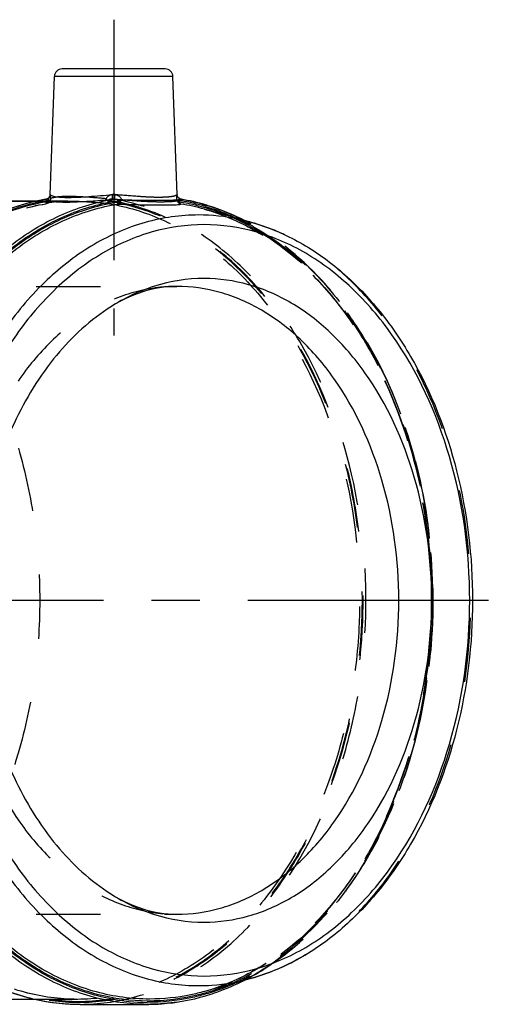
# Model space of a CAD drawing. Header units: millimetres. Extents: x 418 to 581, y 452 to 553.
# Tile 10 of 10: x 533 to 581, y 452 to 553. Entities that reach past the tile are written whole.
import ezdxf

# ---------------------------------------------------------------- set-up
doc = ezdxf.new("R2010")
doc.units = ezdxf.units.MM
doc.header["$LTSCALE"] = 65.185185
doc.linetypes.add('CENTER', pattern=[0.6, 0.375, -0.075, 0.075, -0.075])
doc.linetypes.add('HIDDEN', pattern=[0.2, 0.1, -0.1])
for name, color, linetype in [('ACHSEN_S', 7, 'CONTINUOUS'), ('KOERPER', 7, 'CONTINUOUS'), ('KONST.EL_MIT_GEO', 7, 'CONTINUOUS')]:
    doc.layers.add(name, color=color, linetype=linetype)

msp = doc.modelspace()

# ---------------------------------------------------------------- linework, layer by layer
at = {"layer": 'ACHSEN_S', "color": 2, "linetype": 'CENTER'}
msp.add_line((580.97, 493.52), (418.3, 493.52), dxfattribs=at)
at = {"layer": 'KOERPER', "color": 2, "linetype": 'CENTER'}
msp.add_line((542.89, 552.52), (542.89, 520.42), dxfattribs=at)
at = {"layer": 'KOERPER', "color": 7, "linetype": 'Continuous'}
for p, q in [((536.44, 534.76), (536.86, 546.75)), ((549.34, 534.76), (548.92, 546.75)), ((534.98, 534.07), (506.7, 534.07)), ((534.99, 452.98), (506.7, 452.98)), ((539.5, 452.47), (546.28, 452.47))]:
    msp.add_line(p, q, dxfattribs=at)
at = {"layer": 'KOERPER', "color": 8, "linetype": 'HIDDEN'}
for p, q in [((537.97, 534.07), (534.98, 534.07)), ((539.21, 452.98), (534.99, 452.98))]:
    msp.add_line(p, q, dxfattribs=at)
at = {"layer": 'KONST.EL_MIT_GEO', "color": 7, "linetype": 'Continuous'}
for p, q in [((548.12, 547.52), (537.66, 547.52)), ((548.92, 546.75), (536.86, 546.75)), ((536.03, 534.28), (535.99, 534.28)), ((506.7, 534.07), (534.98, 534.07)), ((543.4, 534.15), (543.4, 534.08)), ((549.45, 534.08), (549.45, 534.15)), ((556.89, 531.93), (552.11, 533.27)), ((556.89, 455.12), (552.11, 453.78))]:
    msp.add_line(p, q, dxfattribs=at)
at = {"layer": 'KONST.EL_MIT_GEO', "color": 8, "linetype": 'HIDDEN'}
for p, q in [((534.98, 534.07), (537.97, 534.07)), ((536.01, 533.82), (535.98, 533.82)), ((536.33, 534.05), (536.33, 534.15)), ((537.82, 534.07), (537.97, 534.07)), ((542.38, 534.15), (542.38, 534.05)), ((552.11, 533.27), (552.11, 533.27)), ((556.9, 531.93), (556.89, 531.93)), ((508.95, 525.42), (549.31, 525.42)), ((508.95, 461.62), (549.31, 461.62)), ((556.82, 455.26), (556.88, 455.29)), ((556.89, 455.12), (556.9, 455.12)), ((552.11, 453.78), (552.11, 453.78))]:
    msp.add_line(p, q, dxfattribs=at)
at = {"layer": 'KONST.EL_MIT_GEO', "color": 7, "linetype": 'Continuous'}
for points in [[(536.44, 534.76), (536.44, 534.74), (536.44, 534.72), (536.44, 534.7), (536.43, 534.67), (536.43, 534.65), (536.42, 534.63), (536.41, 534.61), (536.41, 534.58), (536.4, 534.56), (536.38, 534.54), (536.37, 534.52), (536.36, 534.49), (536.34, 534.47), (536.32, 534.45), (536.31, 534.43), (536.29, 534.41), (536.27, 534.39), (536.25, 534.38), (536.22, 534.36), (536.2, 534.35), (536.17, 534.33), (536.15, 534.32), (536.12, 534.31), (536.09, 534.3), (536.07, 534.29), (536.04, 534.28), (536.03, 534.28)], [(549.42, 534.5), (549.4, 534.52), (549.39, 534.54), (549.38, 534.56), (549.37, 534.59), (549.36, 534.61), (549.36, 534.63), (549.35, 534.65), (549.34, 534.68), (549.34, 534.7), (549.34, 534.72), (549.34, 534.74), (549.34, 534.76)], [(549.55, 534.37), (549.53, 534.38), (549.5, 534.4), (549.48, 534.42), (549.47, 534.44), (549.45, 534.46), (549.43, 534.48), (549.42, 534.5)], [(549.67, 534.3), (549.65, 534.31), (549.62, 534.32), (549.6, 534.34), (549.57, 534.35), (549.55, 534.37)], [(549.75, 534.28), (549.73, 534.29), (549.7, 534.29), (549.67, 534.3)]]:
    msp.add_lwpolyline(points, dxfattribs=at)
at = {"layer": 'KONST.EL_MIT_GEO', "color": 8, "linetype": 'HIDDEN'}
for points in [[(536.24, 533.93), (536.25, 533.93), (536.26, 533.93), (536.28, 533.94), (536.31, 533.95), (536.34, 533.96), (536.38, 533.97), (536.43, 533.98), (536.48, 533.99), (536.54, 533.99), (536.61, 534), (536.68, 534.01), (536.75, 534.02), (536.83, 534.03), (536.92, 534.04), (537.01, 534.05), (537.11, 534.05), (537.22, 534.06), (537.33, 534.06), (537.44, 534.07), (537.56, 534.07), (537.69, 534.07), (537.82, 534.07)], [(536.32, 533.99), (536.31, 533.97), (536.28, 533.95), (536.26, 533.93), (536.24, 533.93), (536.24, 533.93), (536.24, 533.93)]]:
    msp.add_lwpolyline(points, dxfattribs=at)
at = {"layer": 'KONST.EL_MIT_GEO', "color": 7, "linetype": 'Continuous'}
for centre, radius, start, end in [((537.66, 546.73), 0.8, 89.9995, 178), ((548.12, 546.73), 0.8, 2, 90.0005), ((539.58, 513.44), 21.14, 99.7739, 103.3119), ((539.54, 513.54), 21.04, 99.7247, 99.9889), ((536.12, 533.74), 0.545, 99.6097, 103.8283), ((535.95, 534.77), 0.492, 348.5033, 357.8414), ((546.14, 513.05), 21.54, 73.5938, 80.3478), ((543.9, 540.39), 6.26, 265.456, 266.493), ((554.9, 514.22), 22.95, 119.7494, 120.0836), ((549.84, 530.4), 7.25, 149.6492, 150.7293), ((541.79, 535.11), 2.08, 329.7012, 335.4063), ((549.84, 534.32), 0.54, 207.7535, 223.266), ((546.4, 513.65), 20.73, 80.7846, 81.5311), ((549.67, 534.29), 0.301, 225.0026, 230.7048), ((546.33, 513.21), 21.03, 73.9497, 80.985), ((546.33, 513.24), 21.15, 73.7624, 80.7722), ((546.45, 513.13), 20.92, 74.3096, 80.9865), ((546.16, 512.54), 21.73, 72.6508, 73.9892), ((546.02, 512.62), 21.99, 73.1573, 73.6063), ((545.97, 511.98), 22.32, 67.6577, 72.6278), ((545.97, 475.08), 22.33, 287.0037, 292.3002), ((546.17, 474.45), 21.66, 286.0114, 286.9738), ((546.03, 474.4), 21.96, 286.3995, 286.962), ((539.5, 473.04), 20.56, 266.7801, 269.9993), ((546.44, 473.3), 20.63, 259.2442, 269.5768)]:
    msp.add_arc(centre, radius, start, end, dxfattribs=at)
at = {"layer": 'KONST.EL_MIT_GEO', "color": 8, "linetype": 'HIDDEN'}
for centre, radius, start, end in [((549.66, 533.74), 0.545, 76.1707, 80.3902), ((535.9, 534.37), 0.57, 317.8421, 323.1483), ((525.13, 518.89), 22.93, 41.305, 41.6843), ((545.56, 510.99), 23.4, 61.5588, 67.6491), ((545.35, 510.62), 23.94, 61.5381, 65.2601), ((545.04, 510.31), 24.49, 61.2245, 63.1543), ((545.04, 510.05), 24.6, 60.6279, 61.5501), ((545.45, 476.29), 23.64, 292.3413, 298.4162), ((545.35, 476.43), 23.95, 294.679, 298.441), ((545.05, 476.73), 24.49, 296.8491, 298.7473), ((545.07, 477.01), 24.46, 298.3979, 298.8898)]:
    msp.add_arc(centre, radius, start, end, dxfattribs=at)
at = {"layer": 'KONST.EL_MIT_GEO', "color": 7, "linetype": 'Continuous'}
for points, knots in [([(546.28, 452.47), (544.45, 452.47), (540.71, 452.98), (535.37, 455.22), (530.46, 458.82), (524.53, 465.42), (520.34, 473.97), (517.97, 483.44), (516.86, 493.59), (517.97, 506.19), (522.33, 517.77), (527.62, 525.28), (532.16, 529.67), (537.24, 532.79), (540.94, 533.96), (542.78, 534.27)], [0, 0, 0, 0, 0.051334, 0.104401, 0.160545, 0.220513, 0.35147, 0.421669, 0.493504, 0.63677, 0.771881, 0.834351, 0.892857, 0.947748, 1, 1, 1, 1]), ([(535.99, 534.27), (536, 534.25), (536.07, 534.19), (536.14, 534.17), (536.19, 534.15)], [0, 0, 0, 0, 0.361609, 1, 1, 1, 1]), ([(536.45, 534.75), (536.45, 534.73), (536.5, 534.68), (536.67, 534.61), (537.02, 534.53), (537.6, 534.48), (538.38, 534.46), (539.32, 534.49), (540.79, 534.58), (541.95, 534.68), (542.74, 534.75)], [0, 0, 0, 0, 0.010818, 0.028484, 0.08828, 0.180934, 0.303978, 0.453262, 0.623312, 1, 1, 1, 1]), ([(536.5, 534.08), (536.84, 534.03), (537.68, 533.98), (539.11, 534.01), (540.86, 534.11), (542.12, 534.22), (542.78, 534.27)], [0, 0, 0, 0, 0.163065, 0.397522, 0.684425, 1, 1, 1, 1]), ([(542.74, 534.75), (542.93, 534.77), (543.23, 534.73), (543.56, 534.52), (543.66, 534.34), (543.68, 534.25)], [0, 0, 0, 0, 0.499554, 0.750527, 1, 1, 1, 1]), ([(542.78, 534.27), (542.78, 534.29), (542.77, 534.34), (542.77, 534.5), (542.75, 534.64), (542.74, 534.75)], [0, 0, 0, 0, 0.099195, 0.319757, 1, 1, 1, 1]), ([(542.78, 534.27), (542.89, 534.29), (543.03, 534.3), (543.2, 534.28), (543.28, 534.26), (543.35, 534.24), (543.4, 534.2), (543.41, 534.17), (543.4, 534.15)], [0, 0, 0, 0, 0.494144, 0.617161, 0.740526, 0.865771, 0.931893, 1, 1, 1, 1]), ([(549.3, 534.25), (549.3, 534.37), (549.31, 534.53), (549.33, 534.7), (549.34, 534.75), (549.34, 534.76)], [0, 0, 0, 0, 0.745482, 0.929232, 1, 1, 1, 1]), ([(549.45, 534.15), (549.44, 534.17), (549.45, 534.22), (549.51, 534.26), (549.58, 534.29), (549.67, 534.29), (549.72, 534.29), (549.75, 534.28)], [0, 0, 0, 0, 0.192684, 0.325052, 0.558024, 0.780741, 1, 1, 1, 1]), ([(535.89, 534.26), (534.05, 533.93), (530.35, 532.76), (525.27, 529.61), (520.72, 525.2), (515.45, 517.68), (511.11, 506.1), (510.02, 493.51), (511.14, 483.38), (513.51, 473.93), (517.71, 465.4), (523.64, 458.82), (528.56, 455.22), (533.91, 452.98), (537.66, 452.47), (539.5, 452.47)], [0, 0, 0, 0, 0.05242, 0.107452, 0.166061, 0.228582, 0.363648, 0.506714, 0.578417, 0.648476, 0.779232, 0.839173, 0.895356, 0.948522, 1, 1, 1, 1]), ([(534.71, 534.01), (532.93, 533.59), (529.37, 532.25), (524.53, 528.96), (520.21, 524.51), (515.21, 517.04), (511.11, 505.69), (509.9, 490.99), (512.36, 476.58), (517.45, 465.95), (523.1, 459.37), (527.8, 455.7), (532.93, 453.3), (536.55, 452.61), (538.34, 452.51)], [0, 0, 0, 0, 0.052471, 0.107735, 0.166601, 0.229304, 0.364366, 0.507033, 0.64812, 0.778966, 0.839088, 0.895463, 0.948707, 1, 1, 1, 1]), ([(542.59, 453.04), (540.83, 453.37), (537.31, 454.52), (532.45, 457.52), (528.08, 461.68), (522.95, 468.77), (518.58, 479.72), (516.93, 494.11), (518.87, 508.43), (523.46, 519.21), (528.73, 526.1), (533.19, 530.08), (538.1, 532.88), (541.64, 533.89), (543.4, 534.15)], [0, 0, 0, 0, 0.051983, 0.106535, 0.164546, 0.226346, 0.359846, 0.501773, 0.643292, 0.775719, 0.836874, 0.894265, 0.948315, 1, 1, 1, 1]), ([(541.85, 453.33), (540.13, 453.72), (536.68, 454.98), (531.95, 458.08), (527.71, 462.31), (522.75, 469.42), (518.57, 480.28), (517.05, 494.49), (519.03, 508.59), (523.58, 519.19), (528.78, 525.98), (533.17, 529.91), (538, 532.69), (541.49, 533.71), (543.22, 533.99)], [0, 0, 0, 0, 0.05214, 0.106961, 0.165262, 0.227304, 0.361009, 0.502762, 0.64391, 0.776001, 0.837047, 0.894371, 0.948374, 1, 1, 1, 1]), ([(546.54, 453.01), (544.72, 453.01), (541.02, 453.51), (535.73, 455.73), (530.87, 459.31), (525.02, 465.86), (520.89, 474.33), (518.57, 483.72), (517.5, 493.77), (518.64, 506.24), (523.01, 517.67), (528.28, 525.06), (532.81, 529.37), (537.86, 532.4), (541.53, 533.5), (543.35, 533.79)], [0, 0, 0, 0, 0.051368, 0.104476, 0.160675, 0.2207, 0.351767, 0.422021, 0.493913, 0.637223, 0.772221, 0.834593, 0.892997, 0.947798, 1, 1, 1, 1]), ([(536.19, 534.15), (536.21, 534.15), (536.31, 534.12), (536.42, 534.1), (536.5, 534.08)], [0, 0, 0, 0, 0.211027, 1, 1, 1, 1]), ([(543.4, 534.08), (543.39, 534.06), (543.33, 534.02), (543.27, 533.99), (543.22, 533.99)], [0, 0, 0, 0, 0.266014, 1, 1, 1, 1]), ([(543.22, 533.99), (543.22, 533.96), (543.24, 533.89), (543.29, 533.81), (543.35, 533.79)], [0, 0, 0, 0, 0.283664, 1, 1, 1, 1]), ([(543.52, 533.95), (543.51, 533.93), (543.47, 533.86), (543.4, 533.81), (543.35, 533.79)], [0, 0, 0, 0, 0.29288, 1, 1, 1, 1]), ([(543.35, 533.79), (543.76, 533.77), (545.22, 533.72), (546.69, 533.71), (547.75, 533.71)], [0, 0, 0, 0, 0.276633, 1, 1, 1, 1]), ([(543.68, 534.25), (544.03, 534.23), (545.29, 534.19), (546.55, 534.18), (547.46, 534.18)], [0, 0, 0, 0, 0.277078, 1, 1, 1, 1]), ([(547.46, 534.18), (547.69, 534.18), (548.1, 534.19), (548.65, 534.19), (549.03, 534.21), (549.23, 534.22), (549.3, 534.25)], [0, 0, 0, 0, 0.374417, 0.670723, 0.880874, 1, 1, 1, 1]), ([(547.75, 533.71), (548.01, 533.71), (548.47, 533.71), (549.01, 533.72), (549.35, 533.73), (549.52, 533.74), (549.65, 533.76), (549.71, 533.78), (549.73, 533.79)], [0, 0, 0, 0, 0.396353, 0.700492, 0.814872, 0.903016, 0.964487, 1, 1, 1, 1]), ([(549.45, 534.15), (549.44, 534.15), (549.41, 534.15), (549.38, 534.14), (549.36, 534.14)], [0, 0, 0, 0, 0.284614, 1, 1, 1, 1]), ([(549.44, 533.95), (549.44, 533.95), (549.42, 534), (549.44, 534.04), (549.45, 534.08)], [0, 0, 0, 0, 0.209013, 1, 1, 1, 1]), ([(549.73, 533.79), (549.65, 533.81), (549.54, 533.85), (549.46, 533.92), (549.44, 533.95)], [0, 0, 0, 0, 0.741209, 1, 1, 1, 1]), ([(549.73, 533.79), (549.7, 533.8), (549.64, 533.86), (549.63, 533.94), (549.63, 533.99)], [0, 0, 0, 0, 0.445043, 1, 1, 1, 1]), ([(552.24, 533.54), (552.5, 533.46), (553.57, 533.13), (554.61, 532.72), (555.37, 532.37)], [0, 0, 0, 0, 0.247775, 1, 1, 1, 1]), ([(556.11, 532.17), (555.8, 532.32), (554.6, 532.9), (553.34, 533.37), (552.39, 533.66)], [0, 0, 0, 0, 0.253149, 1, 1, 1, 1]), ([(551.51, 532.68), (549.69, 532.68), (545.97, 532.15), (540.69, 529.84), (535.87, 526.14), (530.12, 519.37), (526.2, 510.69), (524.17, 501.14), (523.65, 493.52), (524.17, 485.91), (526.2, 476.36), (530.12, 467.68), (535.87, 460.91), (540.69, 457.21), (545.97, 454.9), (549.69, 454.37), (551.51, 454.37)], [0, 0, 0, 0, 0.051692, 0.105258, 0.162132, 0.223055, 0.356218, 0.427422, 0.5, 0.572578, 0.643782, 0.776945, 0.837868, 0.894742, 0.948308, 1, 1, 1, 1]), ([(556.89, 531.93), (556.45, 532.05), (554.69, 532.49), (552.87, 532.68), (551.51, 532.68)], [0, 0, 0, 0, 0.252375, 1, 1, 1, 1]), ([(552.08, 531.7), (550.31, 531.7), (546.68, 531.18), (541.54, 528.93), (536.84, 525.32), (531.23, 518.72), (526.37, 507.97), (524.43, 493.52), (526.37, 479.08), (531.23, 468.33), (536.84, 461.73), (541.54, 458.12), (546.68, 455.87), (550.31, 455.35), (552.08, 455.35)], [0, 0, 0, 0, 0.05173, 0.105334, 0.162249, 0.223216, 0.356476, 0.5, 0.643524, 0.776784, 0.837751, 0.894666, 0.94827, 1, 1, 1, 1]), ([(552.08, 455.35), (553.85, 455.35), (557.48, 455.87), (562.63, 458.12), (567.33, 461.73), (572.93, 468.33), (577.79, 479.08), (579.74, 493.52), (577.79, 507.97), (572.93, 518.72), (567.33, 525.32), (562.63, 528.93), (557.48, 531.18), (553.85, 531.7), (552.08, 531.7)], [0, 0, 0, 0, 0.05173, 0.105334, 0.162249, 0.223216, 0.356476, 0.5, 0.643524, 0.776784, 0.837751, 0.894666, 0.94827, 1, 1, 1, 1]), ([(556.9, 531.93), (558.51, 531.48), (561.7, 530.16), (566.05, 527.13), (569.93, 523.13), (574.46, 516.52), (578.34, 506.56), (579.89, 493.52), (578.34, 480.49), (574.46, 470.53), (569.93, 463.92), (566.05, 459.92), (561.7, 456.89), (558.51, 455.57), (556.9, 455.12)], [0, 0, 0, 0, 0.052853, 0.108164, 0.166572, 0.228302, 0.360399, 0.500001, 0.639603, 0.771699, 0.833429, 0.891837, 0.947147, 1, 1, 1, 1]), ([(552.08, 526.23), (550.38, 526.23), (546.88, 525.67), (543.71, 524.1), (542.23, 523.11)], [0, 0, 0, 0, 0.489036, 1, 1, 1, 1]), ([(549.31, 525.42), (548.14, 525.42), (545.62, 525.01), (543.35, 523.85), (542.23, 523.11)], [0, 0, 0, 0, 0.464474, 1, 1, 1, 1]), ([(549.31, 461.62), (550.79, 461.62), (553.82, 462.05), (558.12, 463.94), (562.05, 466.95), (566.74, 472.47), (570.8, 481.46), (572.42, 493.52), (570.8, 505.59), (566.74, 514.58), (562.05, 520.1), (558.12, 523.11), (553.82, 525), (550.79, 525.42), (549.31, 525.42)], [0, 0, 0, 0, 0.05173, 0.105334, 0.162249, 0.223216, 0.356475, 0.5, 0.643525, 0.776784, 0.837751, 0.894666, 0.94827, 1, 1, 1, 1]), ([(552.08, 460.82), (553.6, 460.82), (556.71, 461.27), (561.12, 463.19), (565.14, 466.29), (569.94, 471.94), (574.11, 481.15), (575.77, 493.52), (574.11, 505.9), (569.94, 515.11), (565.14, 520.76), (561.12, 523.86), (556.71, 525.78), (553.6, 526.23), (552.08, 526.23)], [0, 0, 0, 0, 0.05173, 0.105334, 0.162249, 0.223216, 0.356475, 0.5, 0.643525, 0.776784, 0.837751, 0.894666, 0.94827, 1, 1, 1, 1]), ([(542.23, 523.11), (540.17, 521.74), (536.34, 518.07), (532.17, 510.98), (529.55, 502.59), (528.66, 493.52), (529.55, 484.46), (532.17, 476.07), (536.34, 468.98), (540.17, 465.31), (542.23, 463.94)], [0, 0, 0, 0, 0.110605, 0.232403, 0.363577, 0.5, 0.636423, 0.767597, 0.889395, 1, 1, 1, 1]), ([(542.23, 463.94), (543.35, 463.2), (545.62, 462.04), (548.14, 461.62), (549.31, 461.62)], [0, 0, 0, 0, 0.535532, 1, 1, 1, 1]), ([(542.23, 463.94), (543.71, 462.95), (546.88, 461.38), (550.38, 460.82), (552.08, 460.82)], [0, 0, 0, 0, 0.510964, 1, 1, 1, 1]), ([(551.51, 454.37), (551.96, 454.37), (553.77, 454.44), (555.58, 454.75), (556.89, 455.12)], [0, 0, 0, 0, 0.24868, 1, 1, 1, 1]), ([(555.35, 454.67), (555.09, 454.55), (554.06, 454.1), (553, 453.73), (552.19, 453.5)], [0, 0, 0, 0, 0.25261, 1, 1, 1, 1]), ([(552.43, 453.4), (552.74, 453.5), (554, 453.91), (555.22, 454.44), (556.11, 454.88)], [0, 0, 0, 0, 0.247273, 1, 1, 1, 1]), ([(552.15, 453.62), (550.48, 453.14), (547.02, 452.59), (543.54, 452.94), (541.85, 453.33)], [0, 0, 0, 0, 0.500902, 1, 1, 1, 1]), ([(552.19, 453.5), (551.71, 453.36), (549.78, 452.87), (547.77, 452.67), (546.28, 452.68)], [0, 0, 0, 0, 0.252495, 1, 1, 1, 1]), ([(546.28, 452.47), (546.78, 452.47), (548.79, 452.55), (550.78, 452.91), (552.22, 453.34)], [0, 0, 0, 0, 0.248616, 1, 1, 1, 1]), ([(552.11, 453.78), (551.65, 453.65), (549.83, 453.2), (547.94, 453.01), (546.54, 453.01)], [0, 0, 0, 0, 0.252365, 1, 1, 1, 1])]:
    msp.add_open_spline(points, degree=3, knots=knots, dxfattribs=at)
for points in [[(535.99, 534.27), (536.07, 534.28), (536.15, 534.31), (536.21, 534.35)], [(536.21, 534.35), (536.26, 534.38), (536.3, 534.42), (536.33, 534.46)], [(536.33, 534.46), (536.38, 534.52), (536.42, 534.6), (536.44, 534.67)], [(543.4, 534.08), (543.42, 534.02), (543.47, 533.98), (543.52, 533.95)], [(543.51, 534.14), (543.57, 534.17), (543.63, 534.21), (543.68, 534.25)], [(543.51, 534.14), (543.54, 534.11), (543.56, 534.09), (543.59, 534.06)], [(549.36, 534.06), (549.33, 534.12), (549.31, 534.18), (549.3, 534.25)], [(549.3, 534.25), (549.31, 534.21), (549.33, 534.17), (549.36, 534.14)], [(549.36, 534.06), (549.35, 534.09), (549.35, 534.12), (549.36, 534.14)], [(549.36, 534.14), (549.39, 534.12), (549.42, 534.09), (549.45, 534.08)], [(549.47, 534.06), (549.52, 534.02), (549.57, 534), (549.63, 533.99)]]:
    msp.add_open_spline(points, degree=3, dxfattribs=at)
at = {"layer": 'KONST.EL_MIT_GEO', "color": 8, "linetype": 'HIDDEN'}
for points, knots in [([(536.33, 534.15), (536.34, 534.17), (536.33, 534.22), (536.27, 534.26), (536.2, 534.29), (536.11, 534.29), (536.05, 534.29), (536.03, 534.28)], [0, 0, 0, 0, 0.192636, 0.325457, 0.558359, 0.780908, 1, 1, 1, 1]), ([(536.47, 534.33), (536.47, 534.4), (536.47, 534.55), (536.45, 534.69), (536.44, 534.76)], [0, 0, 0, 0, 0.499981, 1, 1, 1, 1]), ([(538.33, 534.56), (538.09, 534.56), (537.68, 534.55), (537.13, 534.51), (536.75, 534.44), (536.54, 534.38), (536.47, 534.33)], [0, 0, 0, 0, 0.370101, 0.663673, 0.874297, 1, 1, 1, 1]), ([(542.12, 534.33), (541.44, 534.39), (540.18, 534.5), (538.91, 534.56), (538.33, 534.56)], [0, 0, 0, 0, 0.540842, 1, 1, 1, 1]), ([(539.5, 452.47), (541.33, 452.47), (545.07, 452.98), (550.41, 455.22), (555.32, 458.82), (561.24, 465.42), (565.44, 473.97), (567.81, 483.44), (568.92, 493.59), (567.81, 506.19), (563.45, 517.77), (558.16, 525.28), (553.62, 529.67), (548.54, 532.79), (544.84, 533.96), (543, 534.27)], [0, 0, 0, 0, 0.051334, 0.104401, 0.160545, 0.220513, 0.35147, 0.421669, 0.493504, 0.63677, 0.771881, 0.83435, 0.892857, 0.947748, 1, 1, 1, 1]), ([(543.03, 534.75), (542.86, 534.77), (542.5, 534.73), (542.19, 534.49), (542.12, 534.33)], [0, 0, 0, 0, 0.504199, 1, 1, 1, 1]), ([(543, 534.27), (542.89, 534.29), (542.75, 534.3), (542.58, 534.28), (542.5, 534.26), (542.43, 534.24), (542.38, 534.2), (542.37, 534.17), (542.38, 534.15)], [0, 0, 0, 0, 0.493011, 0.615739, 0.738779, 0.863571, 0.929232, 1, 1, 1, 1]), ([(543, 534.27), (543, 534.29), (543.01, 534.34), (543.01, 534.5), (543.02, 534.64), (543.03, 534.75)], [0, 0, 0, 0, 0.099196, 0.319758, 1, 1, 1, 1]), ([(549.79, 534.27), (549.78, 534.25), (549.73, 534.2), (549.54, 534.13), (549.15, 534.06), (548.52, 534.01), (547.69, 533.99), (546.68, 534.01), (545.1, 534.1), (543.86, 534.2), (543, 534.27)], [0, 0, 0, 0, 0.010677, 0.028582, 0.089121, 0.182316, 0.305479, 0.454491, 0.624054, 1, 1, 1, 1]), ([(549.33, 534.75), (549.33, 534.73), (549.28, 534.68), (549.11, 534.61), (548.75, 534.53), (548.17, 534.48), (547.4, 534.46), (546.46, 534.49), (544.99, 534.58), (543.83, 534.68), (543.03, 534.75)], [0, 0, 0, 0, 0.010818, 0.028484, 0.08828, 0.180934, 0.303978, 0.453262, 0.623311, 1, 1, 1, 1]), ([(549.79, 534.27), (551.63, 533.96), (555.32, 532.79), (560.4, 529.67), (564.95, 525.28), (570.24, 517.77), (574.6, 506.19), (575.7, 493.59), (574.6, 483.44), (572.23, 473.97), (568.03, 465.42), (562.11, 458.82), (557.2, 455.22), (551.86, 452.98), (548.12, 452.47), (546.28, 452.47)], [0, 0, 0, 0, 0.052252, 0.107143, 0.16565, 0.228119, 0.36323, 0.506496, 0.578331, 0.64853, 0.779487, 0.839455, 0.895599, 0.948666, 1, 1, 1, 1]), ([(549.79, 534.27), (549.67, 534.28), (549.44, 534.39), (549.34, 534.64), (549.33, 534.75)], [0, 0, 0, 0, 0.500569, 1, 1, 1, 1]), ([(506.7, 534.07), (508.59, 534.07), (512.44, 533.53), (517.9, 531.14), (522.9, 527.3), (528.85, 520.29), (532.91, 511.3), (535.01, 501.41), (535.56, 493.52), (535.01, 485.64), (532.91, 475.75), (528.85, 466.76), (522.9, 459.75), (517.9, 455.91), (512.44, 453.52), (508.59, 452.98), (506.7, 452.98)], [0, 0, 0, 0, 0.051692, 0.105258, 0.162132, 0.223056, 0.356219, 0.427423, 0.5, 0.572577, 0.643781, 0.776944, 0.837868, 0.894742, 0.948308, 1, 1, 1, 1]), ([(539.21, 452.98), (537.4, 452.98), (533.69, 453.48), (528.4, 455.7), (523.54, 459.27), (517.69, 465.82), (513.55, 474.3), (511.22, 483.68), (510.15, 493.74), (511.28, 506.22), (515.64, 517.66), (520.92, 525.06), (525.44, 529.37), (530.49, 532.41), (534.16, 533.52), (535.98, 533.82)], [0, 0, 0, 0, 0.05136, 0.104448, 0.160613, 0.220611, 0.351669, 0.421929, 0.493826, 0.637162, 0.772213, 0.834598, 0.893001, 0.947798, 1, 1, 1, 1]), ([(536.33, 534.15), (534.49, 533.88), (530.78, 532.8), (525.66, 529.78), (521.07, 525.47), (515.71, 518.04), (512.2, 508.94), (510.57, 499.12), (510.26, 488.91), (511.95, 478.84), (515.64, 469.77), (519.22, 463.89), (523.53, 459.06), (528.43, 455.44), (533.78, 453.19), (539.35, 452.42), (544.93, 453.19), (550.27, 455.44), (555.18, 459.06), (559.49, 463.89), (563.06, 469.77), (566.75, 478.84), (568.45, 488.91), (568.14, 499.12), (566.51, 508.94), (563, 518.04), (557.64, 525.47), (553.04, 529.78), (547.93, 532.8), (544.22, 533.88), (542.38, 534.15)], [0, 0, 0, 0, 0.026062, 0.053398, 0.082526, 0.113646, 0.181052, 0.216712, 0.252842, 0.323787, 0.357586, 0.38961, 0.419648, 0.447759, 0.474317, 0.5, 0.525683, 0.552241, 0.580352, 0.61039, 0.642414, 0.676213, 0.747158, 0.783288, 0.818948, 0.886354, 0.917474, 0.946602, 0.973938, 1, 1, 1, 1]), ([(539.21, 452.98), (537.4, 452.98), (533.71, 453.48), (528.44, 455.7), (523.59, 459.27), (517.74, 465.82), (513.6, 474.3), (511.28, 483.69), (510.21, 493.76), (511.34, 506.24), (515.71, 517.69), (520.98, 525.09), (525.5, 529.39), (530.54, 532.43), (534.2, 533.53), (536.01, 533.82)], [0, 0, 0, 0, 0.051182, 0.104139, 0.160248, 0.220253, 0.351439, 0.42179, 0.493784, 0.637306, 0.772485, 0.834891, 0.893262, 0.947957, 1, 1, 1, 1]), ([(536.33, 534.05), (534.49, 533.77), (530.79, 532.7), (525.69, 529.68), (521.11, 525.38), (515.76, 517.96), (512.26, 508.88), (510.64, 499.08), (510.33, 488.9), (512.03, 478.86), (515.71, 469.81), (519.28, 463.96), (523.57, 459.14), (528.47, 455.53), (533.79, 453.29), (539.35, 452.52), (544.92, 453.29), (550.24, 455.53), (555.13, 459.14), (559.43, 463.96), (563, 469.81), (566.68, 478.86), (568.37, 488.9), (568.07, 499.08), (566.45, 508.88), (562.95, 517.96), (557.6, 525.38), (553.02, 529.68), (547.92, 532.7), (544.22, 533.77), (542.38, 534.05)], [0, 0, 0, 0, 0.026062, 0.053406, 0.08255, 0.113689, 0.181127, 0.216794, 0.252926, 0.323853, 0.357637, 0.389648, 0.419674, 0.447776, 0.474325, 0.5, 0.525675, 0.552224, 0.580326, 0.610352, 0.642363, 0.676147, 0.747074, 0.783206, 0.818873, 0.886311, 0.91745, 0.946594, 0.973938, 1, 1, 1, 1]), ([(536.08, 533.89), (536.07, 533.88), (536.03, 533.86), (535.99, 533.84), (535.98, 533.82)], [0, 0, 0, 0, 0.315481, 1, 1, 1, 1]), ([(536.28, 533.95), (536.26, 533.95), (536.19, 533.93), (536.12, 533.91), (536.08, 533.89)], [0, 0, 0, 0, 0.292174, 1, 1, 1, 1]), ([(536.33, 534.15), (536.34, 534.15), (536.37, 534.15), (536.4, 534.14), (536.42, 534.14)], [0, 0, 0, 0, 0.288952, 1, 1, 1, 1]), ([(537.97, 534.07), (537.67, 534.07), (537.15, 534.06), (536.63, 534.02), (536.41, 533.98)], [0, 0, 0, 0, 0.581264, 1, 1, 1, 1]), ([(542.45, 533.82), (541.64, 533.88), (540.15, 534.01), (538.66, 534.07), (537.97, 534.07)], [0, 0, 0, 0, 0.541201, 1, 1, 1, 1]), ([(542.45, 533.82), (544.27, 533.52), (547.93, 532.41), (552.98, 529.37), (557.51, 525.06), (562.78, 517.66), (567.14, 506.22), (568.28, 493.74), (567.2, 483.68), (564.87, 474.3), (560.74, 465.82), (554.88, 459.27), (550.02, 455.7), (544.74, 453.48), (541.03, 452.98), (539.21, 452.98)], [0, 0, 0, 0, 0.052202, 0.106999, 0.165402, 0.227788, 0.362838, 0.506174, 0.578071, 0.648331, 0.779389, 0.839387, 0.895553, 0.94864, 1, 1, 1, 1]), ([(542.38, 534.15), (542.37, 534.15), (542.33, 534.15), (542.29, 534.14), (542.25, 534.14)], [0, 0, 0, 0, 0.227966, 1, 1, 1, 1]), ([(542.45, 533.82), (542.44, 533.82), (542.43, 533.85), (542.41, 533.92), (542.38, 533.98), (542.35, 534.03)], [0, 0, 0, 0, 0.109329, 0.317864, 1, 1, 1, 1]), ([(552.11, 533.27), (553.74, 532.81), (556.99, 531.47), (561.43, 528.36), (565.42, 524.25), (570.09, 517.41), (574.09, 507.07), (575.7, 493.52), (574.09, 479.98), (570.09, 469.64), (565.42, 462.8), (561.43, 458.69), (556.99, 455.58), (553.74, 454.24), (552.11, 453.78)], [0, 0, 0, 0, 0.051978, 0.106708, 0.164858, 0.22661, 0.35935, 0.5, 0.640649, 0.77339, 0.835142, 0.893291, 0.948022, 1, 1, 1, 1]), ([(552.11, 533.27), (553.75, 532.81), (557.01, 531.46), (561.46, 528.35), (565.45, 524.23), (570.12, 517.39), (574.13, 507.05), (575.74, 493.52), (574.13, 479.99), (570.12, 469.65), (565.45, 462.82), (561.46, 458.7), (557.01, 455.59), (553.75, 454.24), (552.11, 453.78)], [0, 0, 0, 0, 0.052147, 0.106989, 0.165184, 0.226924, 0.359536, 0.500013, 0.640488, 0.773095, 0.834832, 0.893024, 0.947864, 1, 1, 1, 1]), ([(556.7, 531.56), (559.52, 530.03), (563.42, 526.8), (567.54, 521.42), (571.22, 514.94), (574.36, 505.63), (575.64, 493.67), (574.42, 481.69), (571.32, 472.35), (567.68, 465.84), (563.58, 460.42), (559.7, 457.15), (556.89, 455.59)], [0, 0, 0, 0, 0.109096, 0.168292, 0.230453, 0.362015, 0.499596, 0.637249, 0.76901, 0.831303, 0.89064, 1, 1, 1, 1]), ([(557.11, 531.48), (559.91, 529.9), (563.78, 526.6), (567.85, 521.15), (571.47, 514.61), (574.54, 505.26), (575.73, 493.27), (574.43, 481.31), (571.28, 472), (567.6, 465.52), (563.47, 460.14), (559.57, 456.9), (556.75, 455.37)], [0, 0, 0, 0, 0.109506, 0.168896, 0.231223, 0.363001, 0.500607, 0.638114, 0.769611, 0.831743, 0.890917, 1, 1, 1, 1]), ([(556.88, 455.29), (558.26, 456.06), (560.96, 457.9), (564.57, 461.4), (567.75, 465.6), (571.42, 472.14), (574.54, 481.52), (575.79, 493.56), (574.53, 505.59), (571.4, 514.96), (567.72, 521.5), (563.59, 526.94), (559.67, 530.22), (556.84, 531.78)], [0, 0, 0, 0, 0.053526, 0.109838, 0.169139, 0.231356, 0.36289, 0.500289, 0.637671, 0.769161, 0.831348, 0.890618, 1, 1, 1, 1]), ([(556.9, 455.12), (558.48, 455.57), (561.63, 456.87), (565.93, 459.87), (569.78, 463.86), (574.3, 470.46), (578.17, 480.45), (579.72, 493.52), (578.17, 506.6), (574.3, 516.59), (569.78, 523.19), (565.93, 527.18), (561.63, 530.18), (558.48, 531.48), (556.9, 531.93)], [0, 0, 0, 0, 0.052121, 0.10695, 0.165142, 0.226891, 0.359525, 0.5, 0.640475, 0.773109, 0.834858, 0.89305, 0.947879, 1, 1, 1, 1]), ([(549.31, 525.42), (547.83, 525.42), (544.8, 525), (540.5, 523.11), (536.57, 520.1), (531.89, 514.58), (527.82, 505.59), (526.2, 493.52), (527.82, 481.46), (531.89, 472.47), (536.57, 466.95), (540.5, 463.94), (544.8, 462.05), (547.83, 461.62), (549.31, 461.62)], [0, 0, 0, 0, 0.05173, 0.105334, 0.162249, 0.223216, 0.356475, 0.5, 0.643525, 0.776784, 0.837751, 0.894666, 0.94827, 1, 1, 1, 1])]:
    msp.add_open_spline(points, degree=3, knots=knots, dxfattribs=at)
for points in [[(536.47, 534.33), (536.47, 534.27), (536.45, 534.2), (536.42, 534.14)], [(542.25, 534.14), (542.2, 534.2), (542.16, 534.26), (542.12, 534.33)], [(536.32, 533.99), (536.24, 533.9), (536.13, 533.84), (536.01, 533.82)], [(536.41, 533.98), (536.37, 533.97), (536.32, 533.96), (536.28, 533.95)], [(536.33, 534.05), (536.33, 534.04), (536.34, 534.04), (536.35, 534.03)], [(536.42, 534.14), (536.4, 534.1), (536.38, 534.06), (536.35, 534.03)], [(542.35, 534.03), (542.36, 534.03), (542.37, 534.04), (542.38, 534.05)]]:
    msp.add_open_spline(points, degree=3, dxfattribs=at)

doc.saveas('drawing.dxf')
